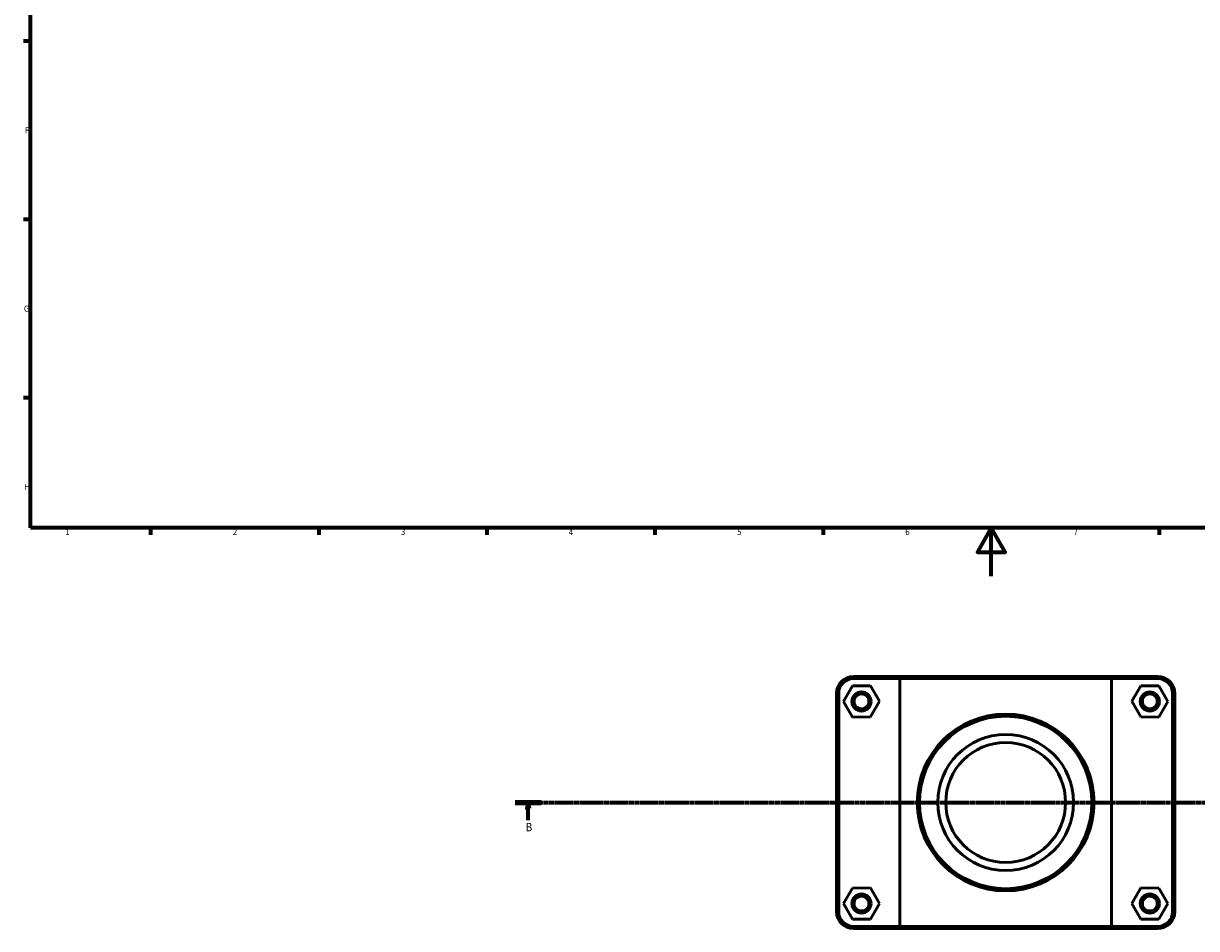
# Model space of a CAD drawing. Header units: millimetres. Extents: x 0 to 907, y -147 to 1184.
# Tile 1 of 4: x 17 to 506, y -147 to 230. Entities that reach past the tile are written whole.
import ezdxf

# ---------------------------------------------------------------- set-up
doc = ezdxf.new("R2010")
doc.units = ezdxf.units.MM
doc.linetypes.add('CHAIN', pattern=[0.7087, 0.4724, -0.0591, 0.1181, -0.0591])
for name, color, linetype, lineweight in [('Border (ISO)', 7, 'Continuous', 70), ('Section Line (ISO)', 7, 'CHAIN', 70), ('Visible (ISO)', 7, 'Continuous', 50), ('Visible Narrow (ISO)', 7, 'Continuous', 35)]:
    doc.layers.add(name, color=color, linetype=linetype, lineweight=lineweight)
doc.styles.add('Label Text (ISO)', font='tahoma.ttf')
doc.styles.add('Note Text (ISO)', font='tahoma.ttf')

# ---------------------------------------------------------------- blocks, each defined once
blk = doc.blocks.new('Borders Default Border')
at = {"layer": 'Border (ISO)'}
for p, q in [((20, 222.75), (17.1, 222.75)), ((20, 148.5), (17.1, 148.5)), ((20, 74.25), (17.1, 74.25)), ((70.08, 20), (70.08, 17.1)), ((140.17, 20), (140.17, 17.1)), ((210.25, 20), (210.25, 17.1)), ((280.33, 20), (280.33, 17.1)), ((350.42, 20), (350.42, 17.1)), ((490.58, 20), (490.58, 17.1))]:
    blk.add_line(p, q, dxfattribs=at)
at = {"layer": 'Border (ISO)', "flags": 128}
for points in [[(20, 20), (20, 574), (821, 574), (821, 20), (20, 20)], [(420.5, 0), (420.5, 20), (414.73, 10), (426.27, 10), (420.5, 20)]]:
    blk.add_lwpolyline(points, dxfattribs=at)
at = {"layer": 'Border (ISO)', "color": 232, "true_color": 0xca0064, "char_height": 2.5, "attachment_point": 7, "style": 'Note Text (ISO)'}
for s, insert in [('F', (17.7, 184.38)), ('G', (17.31, 110.08)), ('H', (17.44, 35.88)), ('1', (34.48, 17.1)), ('2', (104.37, 17.1)), ('3', (174.43, 17.05)), ('4', (244.42, 17.1)), ('5', (314.64, 17.05)), ('6', (384.66, 17.05)), ('7', (454.77, 17.1))]:
    blk.add_mtext(s, dxfattribs=dict(at, insert=insert))
blk = doc.blocks.new('2dTransSection0')
at = {"layer": 'Section Line (ISO)', "linetype": 'CHAIN'}
blk.add_line((222.03, -94.34), (827.21, -94.34), dxfattribs=at)
at = {"layer": 'Section Line (ISO)', "linetype": 'Continuous', "lineweight": 140}
blk.add_line((222.03, -94.34), (232.94, -94.34), dxfattribs=at)
at = {"layer": 'Section Line (ISO)', "linetype": 'Continuous'}
for p, q in [((227.49, -94.34), (226.99, -96.84)), ((226.99, -96.84), (227.99, -96.84)), ((227.49, -96.84), (227.49, -94.34)), ((227.99, -96.84), (227.49, -94.34)), ((227.49, -101.74), (227.49, -96.84))]:
    blk.add_line(p, q, dxfattribs=at)
at = {"layer": 'Section Line (ISO)', "linetype": 'Continuous', "flags": 128}
blk.add_lwpolyline([(227.99, -96.84), (227.49, -94.34), (226.99, -96.84), (227.99, -96.84)], dxfattribs=at)
at = {"layer": 'Section Line (ISO)'}
blk.add_solid([(227.99, -96.84), (227.49, -94.34), (226.99, -96.84), (227.99, -96.84)], dxfattribs=at)
at = {"layer": 'Section Line (ISO)', "insert": (226.42, -106.34), "char_height": 3.5, "attachment_point": 7, "style": 'Label Text (ISO)'}
blk.add_mtext('B', dxfattribs=at)

msp = doc.modelspace()

# ---------------------------------------------------------------- linework, layer by layer
at = {"layer": 'Visible (ISO)'}
for p, q in [((382.995, -41.84), (363.081, -41.84)), ((363.081, -42.74), (382.44, -42.74)), ((470.622, -42.74), (382.44, -42.74)), ((382.44, -42.74), (382.44, -145.94)), ((382.995, -41.84), (470.067, -41.84)), ((489.981, -41.84), (470.067, -41.84)), ((470.622, -42.74), (489.981, -42.74)), ((470.622, -145.94), (470.622, -42.74)), ((356.031, -48.89), (356.031, -139.79)), ((356.931, -139.79), (356.931, -48.89)), ((362.644, -45.761), (358.926, -52.281)), ((370.149, -45.72), (362.644, -45.761)), ((373.937, -52.2), (370.149, -45.72)), ((479.126, -52.2), (482.913, -45.72)), ((482.913, -45.72), (490.419, -45.761)), ((490.419, -45.761), (494.137, -52.281)), ((496.131, -48.89), (496.131, -139.79)), ((497.031, -139.79), (497.031, -48.89)), ((358.926, -52.281), (362.713, -58.76)), ((370.219, -58.72), (373.937, -52.2)), ((482.844, -58.72), (479.126, -52.2)), ((494.137, -52.281), (490.349, -58.76)), ((362.713, -58.76), (370.219, -58.72)), ((490.349, -58.76), (482.844, -58.72)), ((362.644, -129.961), (358.926, -136.481)), ((370.149, -129.92), (362.644, -129.961)), ((373.937, -136.4), (370.149, -129.92)), ((479.126, -136.4), (482.913, -129.92)), ((482.913, -129.92), (490.419, -129.961)), ((490.419, -129.961), (494.137, -136.481)), ((358.926, -136.481), (362.713, -142.96)), ((370.219, -142.92), (373.937, -136.4)), ((482.844, -142.92), (479.126, -136.4)), ((494.137, -136.481), (490.349, -142.96)), ((362.713, -142.96), (370.219, -142.92)), ((382.44, -145.94), (363.081, -145.94)), ((382.44, -145.94), (470.622, -145.94)), ((489.981, -145.94), (470.622, -145.94)), ((490.349, -142.96), (482.844, -142.92)), ((363.081, -146.84), (382.995, -146.84)), ((470.067, -146.84), (382.995, -146.84)), ((470.067, -146.84), (489.981, -146.84))]:
    msp.add_line(p, q, dxfattribs=at)
for centre, radius in [((366.431, -52.24), 4), ((486.631, -52.24), 4), ((366.431, -52.24), 3.1), ((486.631, -52.24), 3.1), ((426.531, -94.34), 36.826), ((426.531, -94.34), 35.926), ((426.531, -94.34), 28.328), ((426.531, -94.34), 25), ((366.431, -136.44), 4), ((366.431, -136.44), 3.1), ((486.631, -136.44), 4), ((486.631, -136.44), 3.1)]:
    msp.add_circle(centre, radius, dxfattribs=at)
for centre, radius, start, end in [((363.081, -48.89), 7.05, 90, 180), ((363.081, -48.89), 6.15, 90, 180), ((489.981, -48.89), 7.05, 0, 90), ((489.981, -48.89), 6.15, 0, 90), ((363.081, -139.79), 7.05, 180, 270), ((363.081, -139.79), 6.15, 180, 270), ((489.981, -139.79), 7.05, 270, 0), ((489.981, -139.79), 6.15, 270, 0)]:
    msp.add_arc(centre, radius, start, end, dxfattribs=at)
for points in [[(382.995, -41.84), (382.809, -42.14), (382.624, -42.44), (382.44, -42.74)], [(470.067, -41.84), (470.253, -42.14), (470.438, -42.44), (470.622, -42.74)], [(382.995, -146.84), (382.809, -146.541), (382.624, -146.241), (382.44, -145.94)], [(470.067, -146.84), (470.253, -146.541), (470.438, -146.241), (470.622, -145.94)]]:
    msp.add_open_spline(points, degree=3, dxfattribs=at)
at = {"layer": 'Visible Narrow (ISO)'}
for p, q in [((363.081, -42.695), (363.081, -41.885)), ((489.981, -42.695), (489.981, -41.885)), ((356.886, -48.89), (356.076, -48.89)), ((496.176, -48.89), (496.986, -48.89)), ((356.886, -139.79), (356.076, -139.79)), ((496.176, -139.79), (496.986, -139.79)), ((363.081, -145.985), (363.081, -146.795)), ((489.981, -145.985), (489.981, -146.795))]:
    msp.add_line(p, q, dxfattribs=at)

# ---------------------------------------------------------------- block references
msp.add_blockref('Borders Default Border', (0, 0))
at = {"layer": 'Section Line (ISO)'}
msp.add_blockref('2dTransSection0', (0, 0), dxfattribs=at)

doc.saveas('drawing.dxf')
